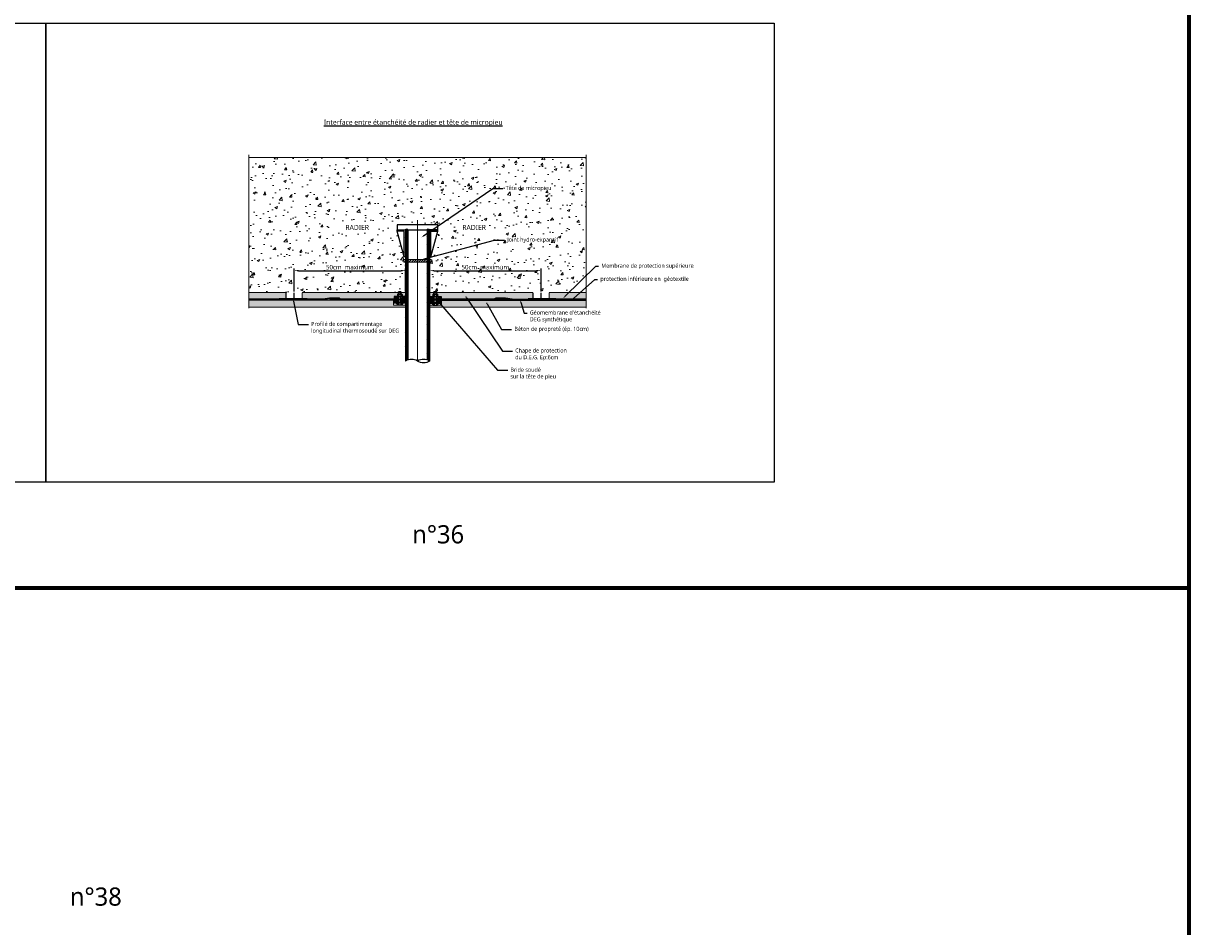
# Model space of a CAD drawing. Header units: millimetres. Extents: x -3314 to 21255525, y -15000 to 1735000.
# Tile 90 of 108: x 29834 to 30474, y 11164 to 11660. Entities that reach past the tile are written whole.
import ezdxf
from ezdxf import colors
from ezdxf.entities.mleader import LeaderData, LeaderLine
from ezdxf.math import Vec2, Vec3

# ---------------------------------------------------------------- set-up
doc = ezdxf.new("R2010")
doc.units = ezdxf.units.MM
for name, pattern in [('ACAD_ISO03W100', [30, 12, -18]), ('CACHE', [0.375, 0.25, -0.125]), ('CONTINU', [0]), ('TIRETPT', [1, 0.5, -0.25, 0, -0.25])]:
    doc.linetypes.add(name, pattern=pattern)
for name, color, linetype, lineweight in [('Dessin_AXE', 8, 'Continuous', 5), ('Dessin_HACHURES', 253, 'Continuous', 9), ('Matériel_Bride contre bride', 7, 'Continuous', 9), ('Matériel_Joint Hydroexpansif', 140, 'CACHE', 0), ('SYSTEME_DEG_ Geomembrane SYNTHETIQUE', 1, 'Continuous', 9), ('SYSTEME_DEG_Protection inferieure', 3, 'Continuous', 5), ('SYSTEME_DEG_Protection superieure', 5, 'Continuous', 9)]:
    doc.layers.add(name, color=color, linetype=linetype, lineweight=lineweight)
for name, color, linetype in [('Dessin_COTATIONS', 7, 'Continuous'), ('Dessin_TEXTES', 7, 'CONTINU'), ('L1', 7, 'Continuous'), ('Matériel_Micropieu', 35, 'Continuous'), ('Matériel_Profilé de compartimentage', 7, 'Continuous'), ('Remarques TCH', 160, 'ACAD_ISO03W100')]:
    doc.layers.add(name, color=color, linetype=linetype)
doc.layers.add('GEN-_-FMULT', color=210, linetype='Continuous', plot=False)
doc.styles.add('Arial', font='segoeui.ttf')
doc.styles.add('SGP_txt-moyen', font='segoeui.ttf')
doc.styles.get("Standard").update_dxf_attribs({"font": 'segoeui.ttf'})
doc.linetypes.add('ISOLATION', pattern='A,0.0001,-0.1,[134,ltypeshp.shx,S=0.1,R=0,X=-0.1,Y=0],-0.2,[134,ltypeshp.shx,S=0.1,R=180,X=0.1,Y=0],-0.1', length=0.4001)
doc.dimstyles.new('ISO-25', dxfattribs={"dimtxt": 2.5, "dimasz": 2.5, "dimexe": 1.25, "dimexo": 0.625, "dimtad": 1, "dimtxsty": 'Standard', "dimcen": 2.5, "dimadec": 0, "dimazin": 0, "dimtfac": 1, "dimtmove": 0, "dimatfit": 3, "dimfxl": 1, "dimarcsym": 0})
pattern_1 = [(50, (37614.472, 9120.297), (3.5863009, -0.3137607), [0.375, -4.125]), (355, (37614.472, 9120.297), (-0.6937567, 3.7609607), [0.3, -3.3]), (100.451444, (37614.771, 9120.271), (2.8925442, 3.4472), [0.318701, -3.5057106]), (46.1842, (37614.472, 9121.297), (5.3362067, -0.8275964), [0.5625, -6.1875]), (96.635635, (37614.9167, 9121.228), (4.6733097, 4.870593), [0.4780517, -5.2585688]), (351.184164, (37614.472, 9121.297), (4.6733097, 4.870593), [0.45, -4.95]), (21, (37614.972, 9121.047), (2.9845353, -2.0130945), [0.375, -4.125]), (326, (37614.972, 9121.047), (1.2165767, 3.6257502), [0.3, -3.3]), (71.451445, (37615.2207, 9120.8793), (4.2011119, 1.6126558), [0.318701, -3.5057106]), (37.5, (37614.472, 9120.297), (0.06079928, 1.66446927), [0, -3.26, 0, -3.35, 0, -3.3125]), (7.5, (37614.472, 9120.297), (1.3153477, 1.97205856), [0, -1.91, 0, -3.185, 0, -1.2625]), (327.5, (37613.357, 9120.297), (2.66911218, -0.11277436), [0, -1.25, 0, -3.9, 0, -5.175]), (317.5, (37612.857, 9120.297), (2.91593085, 0.5005249), [0, -1.625, 0, -2.59, 0, -3.675])]
pattern_2 = [(45, (54704.6158, -289421.00775), (-0.32792876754, 0.32792876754), [])]
pattern_3 = [(45, (330.693768, -4055.640819), (-0.004419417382, 0.004419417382), [])]

# ---------------------------------------------------------------- blocks, each defined once
blk = doc.blocks.new('A$C3B205EB3')
at = {"layer": 'Remarques TCH'}
for p, q in [((-0.015, 0.067), (-0.0173, 0.0657)), ((-0.0173, 0.0657), (-0.0173, 0.0523)), ((-0.015, 0.051), (-0.0173, 0.0523)), ((-0.0173, 0), (-0.0173, -0.0117)), ((-0.0173, 0), (0.0173, 0)), ((-0.015, 0.067), (0.015, 0.067)), ((-0.015, 0.051), (0.015, 0.051)), ((-0.0075, 0.0861), (-0.01, 0.0847)), ((0.01, 0.0847), (-0.01, 0.0847)), ((-0.01, 0.067), (-0.01, 0.0847)), ((-0.01, 0), (-0.01, 0.051)), ((-0.01, 0.005), (0.01, 0.005)), ((-0.0075, 0.005), (-0.01, 0.0036)), ((-0.0087, 0.0657), (-0.0087, 0.0523)), ((-0.0087, 0), (-0.0087, -0.0117)), ((-0.0075, 0.0861), (0.0075, 0.0861)), ((-0.0075, 0.067), (-0.0075, 0.0861)), ((-0.0075, 0.005), (-0.0075, 0.051)), ((0.0075, 0.0861), (0.01, 0.0847)), ((0.0075, 0.067), (0.0075, 0.0861)), ((0.0075, 0.005), (0.0075, 0.051)), ((0.0075, 0.005), (0.01, 0.0036)), ((0.0087, 0.0657), (0.0087, 0.0523)), ((0.0087, 0), (0.0087, -0.0117)), ((0.01, 0.067), (0.01, 0.0847)), ((0.01, 0), (0.01, 0.051)), ((0.015, 0.067), (0.0173, 0.0657)), ((0.015, 0.051), (0.0173, 0.0523)), ((0.0173, 0.0657), (0.0173, 0.0523)), ((0.0173, 0), (0.0173, -0.0117)), ((-0.015, -0.013), (-0.0173, -0.0117)), ((-0.015, -0.013), (0.015, -0.013)), ((0.015, -0.013), (0.0173, -0.0117))]:
    blk.add_line(p, q, dxfattribs=at)
blk.add_lwpolyline([(-0.023, 0.05), (0.023, 0.05), (0.023, 0.051), (-0.023, 0.051)], close=True, dxfattribs=at)
for centre, radius, start, end in [((-0.013, 0.0593), 0.00767, 55.61575, 124.38425), ((-0.013, 0.0587), 0.00767, 235.61575, 304.38425), ((0, 0.0383), 0.0287, 72.41205, 107.58795), ((0, 0.0797), 0.0287, 252.41205, 287.58795), ((0.013, 0.0593), 0.00767, 55.61575, 124.38425), ((0.013, 0.0587), 0.00767, 235.61575, 304.38425), ((-0.013, -0.0053), 0.00767, 235.61575, 304.38425), ((0, 0.0157), 0.0287, 252.41205, 287.58795), ((0.013, -0.0053), 0.00767, 235.61575, 304.38425)]:
    blk.add_arc(centre, radius, start, end, dxfattribs=at)
blk = doc.blocks.new('A$C25E04D0F')
at = {"layer": 'Remarques TCH'}
h = blk.add_hatch(dxfattribs=at)
h.set_pattern_fill('ANSI31', color=256, scale=0.05)
h.set_pattern_definition(pattern_3)
h.paths.add_polyline_path([(0.0225, 0.0075), (0.0225, 0.0225), (0, 0.0225), (0, 0.0075)])
h.paths.add_polyline_path([(0.0625, 0.0225), (0.0625, 0.0075), (0.085, 0.0075), (0.085, 0.0225)])
h = blk.add_hatch(color=256, dxfattribs=at)
h.dxf.hatch_style = 1
h.paths.add_polyline_path([(0.0325, 0.0075), (0, 0.0075), (0, -0.0075), (0.008, -0.0075), (0.0325, -0.0075)])
h = blk.add_hatch(color=256, dxfattribs=at)
h.dxf.hatch_style = 1
h.paths.add_polyline_path([(0.085, -0.0075), (0.085, 0.0075), (0.0525, 0.0075), (0.0525, -0.0075)])
h = blk.add_hatch(dxfattribs=at)
h.set_pattern_fill('ANSI31', color=256, scale=0.05)
h.set_pattern_definition(pattern_3)
h.paths.add_polyline_path([(0.085, -0.0075), (0.0525, -0.0075), (0.0525, -0.0275), (0.085, -0.0275)])
h.paths.add_polyline_path([(0.008, -0.0075), (0, -0.0155), (0, -0.0275), (0.0325, -0.0275), (0.0325, -0.0075)])
h = blk.add_hatch(color=256, dxfattribs=at)
h.dxf.hatch_style = 1
h.paths.add_polyline_path([(0.008, -0.0075), (0, -0.0075), (0, -0.0155)])
h = blk.add_hatch(color=256, dxfattribs=at)
h.dxf.hatch_style = 1
edge = h.paths.add_edge_path()
edge.add_line((0.0252, -0.0275), (0.0172, -0.0275))
edge.add_spline(control_points=[(0.0172, -0.0275), (0.0191, -0.0287), (0.0219, -0.0308), (0.0237, -0.0336), (0.0252, -0.0355)], knot_values=[0, 0, 0, 0, 0.005605, 0.011552, 0.011552, 0.011552, 0.011552], degree=3, periodic=0)
edge.add_line((0.0252, -0.0355), (0.0252, -0.0275))
h = blk.add_hatch(color=256, dxfattribs=at)
h.dxf.hatch_style = 1
edge = h.paths.add_edge_path()
edge.add_spline(control_points=[(0.0598, -0.0355), (0.0613, -0.0336), (0.0631, -0.0308), (0.0659, -0.0287), (0.0678, -0.0275)], knot_values=[0, 0, 0, 0, 0.005947, 0.011552, 0.011552, 0.011552, 0.011552], degree=3, periodic=0)
edge.add_line((0.0678, -0.0275), (0.0598, -0.0275))
edge.add_line((0.0598, -0.0275), (0.0598, -0.0355))
at = {"layer": 'Remarques TCH', "linetype": 'Continuous'}
for p, q in [((0, 0.0225), (0.085, 0.0225)), ((0, 0.0225), (0, -0.0275)), ((0, 0.0075), (0.0325, 0.0075)), ((0.0525, 0.0075), (0.085, 0.0075)), ((0.085, 0.0225), (0.085, -0.0275)), ((0, -0.0075), (0.0325, -0.0075)), ((0, -0.0275), (0.085, -0.0275)), ((0.0525, -0.0075), (0.085, -0.0075))]:
    blk.add_line(p, q, dxfattribs=at)
at = {"layer": 'Remarques TCH', "linetype": 'ByBlock'}
for p, q in [((0.0225, 0.0225), (0.0225, 0.0075)), ((0.0625, 0.0225), (0.0625, 0.0075))]:
    blk.add_line(p, q, dxfattribs=at)
at = {"layer": 'Remarques TCH', "linetype": 'Continuous'}
blk.add_lwpolyline([(0.008, -0.0075), (0, -0.0075), (0, -0.0155)], close=True, dxfattribs=at)
for points in [[(0.0172, -0.0275), (0.0252, -0.0275), (0.0252, -0.0355)], [(0.0678, -0.0275), (0.0598, -0.0275), (0.0598, -0.0355)]]:
    blk.add_lwpolyline(points, dxfattribs=at)
for points in [[(0.0252, -0.0355), (0.0237, -0.0336), (0.0219, -0.0308), (0.0191, -0.0287), (0.0172, -0.0275)], [(0.0598, -0.0355), (0.0613, -0.0336), (0.0631, -0.0308), (0.0659, -0.0287), (0.0678, -0.0275)]]:
    blk.add_open_spline(points, degree=3, knots=[0, 0, 0, 0, 0.00594716, 0.01155243, 0.01155243, 0.01155243, 0.01155243], dxfattribs=at)
at = {"layer": 'Remarques TCH'}
blk.add_blockref('A$C3B205EB3', (0.0425, -0.0275), dxfattribs=at)
blk = doc.blocks.new('_DOT')
at = {"linetype": 'ByBlock'}
blk.add_line((-0.5, 0), (-1, 0), dxfattribs=at)
at = {"linetype": 'ByBlock', "const_width": 0.5}
blk.add_lwpolyline([(-0.25, 0, 1), (0.25, 0, 1)], format="xyb", close=True, dxfattribs=at)
blk = doc.blocks.new('*D41')
at = {"layer": 'Defpoints', "color": 0, "transparency": 16777216}
for p in [(30043.44, 11523.97), (29982.21, 11511.97), (30043.44, 11511.97)]:
    blk.add_point(p, dxfattribs=at)
at = {"layer": 'Dessin_COTATIONS', "color": 0, "lineweight": -2, "transparency": 16777216}
for p, q in [((29982.21, 11512.59), (29982.21, 11525.22)), ((29984.71, 11523.97), (30040.94, 11523.97)), ((30043.44, 11512.59), (30043.44, 11525.22))]:
    blk.add_line(p, q, dxfattribs=at)
at = {"layer": 'Dessin_COTATIONS', "color": 0, "transparency": 16777216}
for points in [[(29984.71, 11524.38), (29984.71, 11523.55), (29982.21, 11523.97)], [(30040.94, 11523.55), (30040.94, 11524.38), (30043.44, 11523.97)]]:
    blk.add_solid(points, dxfattribs=at)
at = {"layer": 'Dessin_COTATIONS', "color": 0, "transparency": 16777216, "insert": (30012.82, 11525.87), "char_height": 2.5, "attachment_point": 5}
blk.add_mtext('50cm  maximum', dxfattribs=at)
blk = doc.blocks.new('*D44')
at = {"layer": 'Defpoints', "color": 0, "transparency": 16777216}
for p in [(30117.87, 11523.97), (30056.63, 11511.97), (30117.87, 11511.97)]:
    blk.add_point(p, dxfattribs=at)
at = {"layer": 'Dessin_COTATIONS', "color": 0, "lineweight": -2, "transparency": 16777216}
for p, q in [((30056.63, 11512.59), (30056.63, 11525.22)), ((30059.13, 11523.97), (30115.37, 11523.97)), ((30117.87, 11512.59), (30117.87, 11525.22))]:
    blk.add_line(p, q, dxfattribs=at)
at = {"layer": 'Dessin_COTATIONS', "color": 0, "transparency": 16777216}
for points in [[(30059.13, 11524.38), (30059.13, 11523.55), (30056.63, 11523.97)], [(30115.37, 11523.55), (30115.37, 11524.38), (30117.87, 11523.97)]]:
    blk.add_solid(points, dxfattribs=at)
at = {"layer": 'Dessin_COTATIONS', "color": 0, "transparency": 16777216, "insert": (30087.25, 11525.87), "char_height": 2.5, "attachment_point": 5}
blk.add_mtext('50cm  maximum', dxfattribs=at)

msp = doc.modelspace()

# ---------------------------------------------------------------- hatches: boundary and pattern name
at = {"layer": 'Dessin_HACHURES', "linetype": 'ByBlock'}
h = msp.add_hatch(dxfattribs=at)
h.set_pattern_fill('AR-CONC', color=256, scale=2)
h.set_pattern_definition([(50, (37614.472, 9120.297), (14.345204, -1.255043), [1.5, -16.5]), (355, (37614.472, 9120.297), (-2.775027, 15.043843), [1.2, -13.2]), (100.45144, (37615.667, 9120.192), (11.570177, 13.7888), [1.274804, -14.022842]), (46.1842, (37614.472, 9124.297), (21.344827, -3.310386), [2.25, -24.75]), (96.63564, (37616.25, 9124.021), (18.69324, 19.48237), [1.912207, -21.034275]), (351.18416, (37614.472, 9124.297), (18.69324, 19.48237), [1.8, -19.8]), (21, (37616.472, 9123.297), (11.938141, -8.052378), [1.5, -16.5]), (326, (37616.472, 9123.297), (4.866307, 14.503), [1.2, -13.2]), (71.45144, (37617.467, 9122.626), (16.804448, 6.450623), [1.274804, -14.022842]), (37.5, (37614.472, 9120.297), (0.243197, 6.657877), [0, -13.04, 0, -13.4, 0, -13.25]), (7.5, (37614.472, 9120.297), (5.261391, 7.888234), [0, -7.64, 0, -12.74, 0, -5.05]), (327.5, (37610.012, 9120.297), (10.6764487, -0.4510974), [0, -5, 0, -15.6, 0, -20.7]), (317.5, (37608.012, 9120.297), (11.663723, 2.0021), [0, -6.5, 0, -10.36, 0, -14.7])])
edge = h.paths.add_edge_path()
edge.add_line((30068.841, 11586.1693), (29957.4316, 11586.1693))
edge.add_line((29957.4316, 11586.1693), (29957.4316, 11511.9675))
edge.add_line((29957.4316, 11511.9675), (30043.4396, 11511.9675))
edge.add_line((30043.4396, 11511.9675), (30043.4396, 11528.5609))
edge.add_line((30043.4396, 11528.5609), (30042.6975, 11528.5609))
edge.add_arc((30042.6975, 11529.3029), 0.742, 90, 270, ccw=False)
edge.add_line((30042.6975, 11530.045), (30043.4396, 11530.045))
edge.add_line((30043.4396, 11530.045), (30043.4396, 11531.631))
edge.add_line((30043.4396, 11531.631), (30042.6975, 11531.631))
edge.add_line((30042.6975, 11531.631), (30038.9058, 11545.7293))
edge.add_line((30038.9058, 11545.7293), (30038.9058, 11546.4713))
edge.add_line((30038.9058, 11546.4713), (30038.9058, 11549.0684))
edge.add_line((30038.9058, 11549.0684), (30055.1191, 11549.0684))
edge.add_line((30055.1191, 11549.0684), (30068.841, 11586.1693))
edge = h.paths.add_edge_path()
edge.add_line((30142.6406, 11586.1693), (30068.841, 11586.1693))
edge.add_line((30068.841, 11586.1693), (30055.1191, 11549.0684))
edge.add_line((30055.1191, 11549.0684), (30061.1664, 11549.0684))
edge.add_line((30061.1664, 11549.0684), (30061.1664, 11546.4713))
edge.add_line((30061.1664, 11546.4713), (30061.1664, 11545.7293))
edge.add_line((30061.1664, 11545.7293), (30057.3747, 11531.631))
edge.add_line((30057.3747, 11531.631), (30056.6326, 11531.631))
edge.add_line((30056.6326, 11531.631), (30056.6326, 11530.045))
edge.add_line((30056.6326, 11530.045), (30057.3747, 11530.045))
edge.add_arc((30057.3747, 11529.3029), 0.742, -90, 90, ccw=False)
edge.add_line((30057.3747, 11528.5609), (30056.6326, 11528.5609))
edge.add_line((30056.6326, 11528.5609), (30056.6326, 11511.9675))
edge.add_line((30056.6326, 11511.9675), (30142.6406, 11511.9675))
edge.add_line((30142.6406, 11511.9675), (30142.6406, 11586.1693))
h.paths.add_polyline_path([(30010.8187, 11544.7949), (30026.8972, 11544.7949), (30026.8972, 11550.529), (30010.8187, 11550.529)], flags=16)
h.paths.add_polyline_path([(30072.9188, 11544.7949), (30088.9973, 11544.7949), (30088.9973, 11550.529), (30072.9188, 11550.529)], flags=16)
at = {"layer": 'Dessin_HACHURES', "linetype": 'ByBlock', "ltscale": 0.5}
h = msp.add_hatch(dxfattribs=at)
h.set_pattern_fill('AR-CONC', color=256, scale=0.5)
h.set_pattern_definition(pattern_1)
edge = h.paths.add_edge_path(flags=16)
edge.add_line((30039.7295, 11509.8156), (30039.7295, 11506.4024))
edge.add_line((30039.7295, 11506.4024), (30040.8425, 11506.4024))
edge.add_line((30040.8425, 11506.4024), (30040.8425, 11509.8156))
edge.add_line((30040.8425, 11509.8156), (30040.286, 11509.8156))
edge.add_arc((30040.286, 11511.9423), 2.1266, 270, 287.5879538)
edge.add_line((30040.9286, 11509.915), (30040.9286, 11510.9035))
edge.add_arc((30040.286, 11508.8762), 2.1266, 72.4120462, 107.5879538)
edge.add_line((30039.6434, 11510.9035), (30039.6434, 11509.915))
edge.add_arc((30040.286, 11511.9423), 2.1266, 252.4120462, 270)
edge.add_line((30040.286, 11509.8156), (30039.7295, 11509.8156))
edge = h.paths.add_edge_path()
edge.add_line((30043.4396, 11509.7414), (30036.8916, 11509.7414))
edge.add_line((30036.8916, 11509.7414), (30036.8916, 11504.9367))
edge.add_line((30036.8916, 11504.9367), (30036.8666, 11504.9367))
edge.add_line((30036.8666, 11504.9367), (30036.8666, 11507.5154))
edge.add_line((30036.8666, 11507.5154), (29957.4316, 11507.7009))
edge.add_line((29957.4316, 11507.7009), (29957.4316, 11507.8864))
edge.add_line((29957.4316, 11507.8864), (29998.0225, 11507.8864))
edge.add_arc((29998.0225, 11509.3704), 1.484, 270, 278.5307656)
edge.add_line((29998.2426, 11507.9028), (30001.7338, 11508.4265))
edge.add_arc((30001.9539, 11506.9589), 1.484, 90, 98.5307656, ccw=False)
edge.add_line((30001.9539, 11508.4429), (30007.1481, 11508.4429))
edge.add_line((30007.1481, 11508.4429), (30007.1481, 11508.8139))
edge.add_line((30007.1481, 11508.8139), (30001.9539, 11508.8139))
edge.add_arc((30001.9539, 11507.3299), 1.484, 90, 98.5307656)
edge.add_line((30001.7338, 11508.7975), (29998.2426, 11508.2738))
edge.add_arc((29998.0225, 11509.7414), 1.484, 270, 278.5307656, ccw=False)
edge.add_line((29998.0225, 11508.2574), (29957.4316, 11508.2574))
edge.add_line((29957.4316, 11508.2574), (29957.4316, 11511.9675))
edge.add_line((29957.4316, 11511.9675), (29977.7535, 11511.9675))
edge.add_line((29977.7535, 11511.9675), (29977.7535, 11508.6035))
edge.add_line((29977.7535, 11508.6035), (29986.6577, 11508.6035))
edge.add_line((29986.6577, 11508.6035), (29986.6577, 11511.9675))
edge.add_line((29986.6577, 11511.9675), (30043.4396, 11511.9675))
edge.add_line((30043.4396, 11511.9675), (30043.4396, 11509.7414))
h.paths.add_polyline_path([(30038.7883, 11505.7125), (30038.7899, 11505.7106), (30038.8065, 11505.6899), (30038.8231, 11505.6687), (30038.8404, 11505.646), (30038.8591, 11505.6213), (30038.8685, 11505.6088)], flags=17)
h.paths.add_polyline_path([(30038.5175, 11505.9567), (30038.539, 11505.9414), (30038.5611, 11505.9252), (30038.5824, 11505.9092), (30038.5939, 11505.9002), (30038.5056, 11505.965)], flags=17)
edge = h.paths.add_edge_path(flags=17)
edge.add_line((30038.5793, 11509.7414), (30041.9926, 11509.7414))
edge.add_line((30041.9926, 11509.7414), (30041.9926, 11509.8156))
edge.add_line((30041.9926, 11509.8156), (30041.399, 11509.8156))
edge.add_line((30041.399, 11509.8156), (30041.4959, 11509.8716))
edge.add_arc((30041.2499, 11510.3846), 0.5689, 295.6157526, 304.3842474)
edge.add_line((30041.5712, 11509.915), (30041.5712, 11510.9035))
edge.add_arc((30041.2499, 11510.4339), 0.5689, 55.6157525, 64.3842475)
edge.add_line((30041.4959, 11510.9469), (30041.399, 11511.0029))
edge.add_line((30041.399, 11511.0029), (30039.173, 11511.0029))
edge.add_line((30039.173, 11511.0029), (30039.0761, 11510.9469))
edge.add_arc((30039.3221, 11510.4339), 0.5689, 115.6157525, 124.3842475)
edge.add_line((30039.0008, 11510.9035), (30039.0008, 11509.915))
edge.add_arc((30039.3221, 11510.3846), 0.5689, 235.6157525, 244.3842475)
edge.add_line((30039.0761, 11509.8716), (30039.173, 11509.8156))
edge.add_line((30039.173, 11509.8156), (30038.5793, 11509.8156))
edge.add_line((30038.5793, 11509.8156), (30038.5793, 11509.7414))
h.paths.add_polyline_path([(30042.0274, 11505.9373), (30042.0403, 11505.9466), (30041.9653, 11505.8903), (30041.9844, 11505.9052), (30042.0055, 11505.9212)], flags=17)
h.paths.add_polyline_path([(30041.7571, 11505.6792), (30041.7423, 11505.6601), (30041.7275, 11505.6408), (30041.7136, 11505.6222), (30041.705, 11505.6109), (30041.7688, 11505.6941)], flags=17)
h = msp.add_hatch(dxfattribs=at)
h.set_pattern_fill('AR-CONC', color=256, scale=0.5)
h.set_pattern_definition(pattern_1)
h.paths.add_polyline_path([(30043.4396, 11503.9908), (29957.4316, 11503.9908), (29957.4316, 11507.7009), (30036.8666, 11507.5154), (30036.8666, 11504.9367), (30043.4396, 11504.9367)])
h = msp.add_hatch(dxfattribs=at)
h.set_pattern_fill('AR-CONC', color=256, scale=0.5)
h.set_pattern_definition(pattern_1)
edge = h.paths.add_edge_path(flags=16)
edge.add_line((30060.3427, 11509.8156), (30060.3427, 11506.4024))
edge.add_line((30060.3427, 11506.4024), (30059.2297, 11506.4024))
edge.add_line((30059.2297, 11506.4024), (30059.2297, 11509.8156))
edge.add_line((30059.2297, 11509.8156), (30059.7862, 11509.8156))
edge.add_arc((30059.7862, 11511.9423), 2.1266, 252.4120462, 270, ccw=False)
edge.add_line((30059.1436, 11509.915), (30059.1436, 11510.9035))
edge.add_arc((30059.7862, 11508.8762), 2.1266, 72.4120462, 107.5879538, ccw=False)
edge.add_line((30060.4288, 11510.9035), (30060.4288, 11509.915))
edge.add_arc((30059.7862, 11511.9423), 2.1266, 270, 287.5879538, ccw=False)
edge.add_line((30059.7862, 11509.8156), (30060.3427, 11509.8156))
edge = h.paths.add_edge_path()
edge.add_line((30056.6326, 11509.7414), (30063.1806, 11509.7414))
edge.add_line((30063.1806, 11509.7414), (30063.1806, 11504.9367))
edge.add_line((30063.1806, 11504.9367), (30063.2056, 11504.9367))
edge.add_line((30063.2056, 11504.9367), (30063.2056, 11507.5154))
edge.add_line((30063.2056, 11507.5154), (30142.6406, 11507.7009))
edge.add_line((30142.6406, 11507.7009), (30142.6406, 11507.8864))
edge.add_line((30142.6406, 11507.8864), (30102.0497, 11507.8864))
edge.add_arc((30102.0497, 11509.3704), 1.484, 261.4692344, 270, ccw=False)
edge.add_line((30101.8296, 11507.9028), (30098.3384, 11508.4265))
edge.add_arc((30098.1183, 11506.9589), 1.484, 81.4692344, 90)
edge.add_line((30098.1183, 11508.4429), (30092.9241, 11508.4429))
edge.add_line((30092.9241, 11508.4429), (30092.9241, 11508.8139))
edge.add_line((30092.9241, 11508.8139), (30098.1183, 11508.8139))
edge.add_arc((30098.1183, 11507.3299), 1.484, 81.4692344, 90, ccw=False)
edge.add_line((30098.3384, 11508.7975), (30101.8296, 11508.2738))
edge.add_arc((30102.0497, 11509.7414), 1.484, 261.4692344, 270)
edge.add_line((30102.0497, 11508.2574), (30142.6406, 11508.2574))
edge.add_line((30142.6406, 11508.2574), (30142.6406, 11511.9675))
edge.add_line((30142.6406, 11511.9675), (30122.3187, 11511.9675))
edge.add_line((30122.3187, 11511.9675), (30122.3187, 11508.6035))
edge.add_line((30122.3187, 11508.6035), (30113.4145, 11508.6035))
edge.add_line((30113.4145, 11508.6035), (30113.4145, 11511.9675))
edge.add_line((30113.4145, 11511.9675), (30056.6326, 11511.9675))
edge.add_line((30056.6326, 11511.9675), (30056.6326, 11509.7414))
h.paths.add_polyline_path([(30061.2839, 11505.7125), (30061.2823, 11505.7106), (30061.2657, 11505.6899), (30061.2491, 11505.6687), (30061.2318, 11505.646), (30061.2131, 11505.6213), (30061.2037, 11505.6088)], flags=17)
h.paths.add_polyline_path([(30061.5547, 11505.9567), (30061.5332, 11505.9414), (30061.5111, 11505.9252), (30061.4898, 11505.9092), (30061.4783, 11505.9002), (30061.5666, 11505.965)], flags=17)
edge = h.paths.add_edge_path(flags=17)
edge.add_line((30061.4929, 11509.7414), (30058.0796, 11509.7414))
edge.add_line((30058.0796, 11509.7414), (30058.0796, 11509.8156))
edge.add_line((30058.0796, 11509.8156), (30058.6732, 11509.8156))
edge.add_line((30058.6732, 11509.8156), (30058.5763, 11509.8716))
edge.add_arc((30058.8223, 11510.3846), 0.5689, 235.6157526, 244.3842474, ccw=False)
edge.add_line((30058.501, 11509.915), (30058.501, 11510.9035))
edge.add_arc((30058.8223, 11510.4339), 0.5689, 115.6157525, 124.3842475, ccw=False)
edge.add_line((30058.5763, 11510.9469), (30058.6732, 11511.0029))
edge.add_line((30058.6732, 11511.0029), (30060.8992, 11511.0029))
edge.add_line((30060.8992, 11511.0029), (30060.9961, 11510.9469))
edge.add_arc((30060.7501, 11510.4339), 0.5689, 55.6157525, 64.3842475, ccw=False)
edge.add_line((30061.0714, 11510.9035), (30061.0714, 11509.915))
edge.add_arc((30060.7501, 11510.3846), 0.5689, 295.6157525, 304.3842475, ccw=False)
edge.add_line((30060.9961, 11509.8716), (30060.8992, 11509.8156))
edge.add_line((30060.8992, 11509.8156), (30061.4929, 11509.8156))
edge.add_line((30061.4929, 11509.8156), (30061.4929, 11509.7414))
h.paths.add_polyline_path([(30058.0448, 11505.9373), (30058.0319, 11505.9466), (30058.1069, 11505.8903), (30058.0878, 11505.9052), (30058.0667, 11505.9212)], flags=17)
h.paths.add_polyline_path([(30058.3151, 11505.6792), (30058.3299, 11505.6601), (30058.3447, 11505.6408), (30058.3586, 11505.6222), (30058.3672, 11505.6109), (30058.3034, 11505.6941)], flags=17)
h = msp.add_hatch(dxfattribs=at)
h.set_pattern_fill('AR-CONC', color=256, scale=0.5)
h.set_pattern_definition(pattern_1)
h.paths.add_polyline_path([(30056.6326, 11503.9908), (30142.6406, 11503.9908), (30142.6406, 11507.7009), (30063.2056, 11507.5154), (30063.2056, 11504.9367), (30056.6326, 11504.9367)])
at = {"layer": 'Matériel_Joint Hydroexpansif', "linetype": 'ByBlock'}
h = msp.add_hatch(dxfattribs=at)
h.set_pattern_fill('ANSI31', color=256, scale=7.420181)
h.set_pattern_definition([(45, (54573.0047, -289649.1459), (-0.655857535, 0.655857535), [])])
edge = h.paths.add_edge_path()
edge.add_arc((30042.6975, 11529.3029), 0.742, 90, 270)
edge.add_line((30042.6975, 11528.5609), (30057.3747, 11528.5609))
edge.add_arc((30057.3747, 11529.3029), 0.742, 270, 450)
edge.add_line((30057.3747, 11530.045), (30042.6975, 11530.045))
at = {"layer": 'Matériel_Micropieu', "linetype": 'ByBlock'}
h = msp.add_hatch(color=253, dxfattribs=at)
h.dxf.hatch_style = 1
h.paths.add_polyline_path([(30043.4396, 11546.4713), (30038.9058, 11546.4713), (30038.9058, 11545.7293), (30042.3265, 11545.7293), (30042.6975, 11545.3583), (30042.6975, 11531.631), (30043.4396, 11531.631)])
h = msp.add_hatch(dxfattribs=at)
h.set_pattern_fill('ANSI31', color=45, scale=3.71009)
h.set_pattern_definition(pattern_2)
edge = h.paths.add_edge_path()
edge.add_line((30044.7381, 11546.9907), (30043.4396, 11546.9907))
edge.add_line((30043.4396, 11546.9907), (30043.4396, 11474.8295))
edge.add_arc((30046.7378, 11469.4905), 6.2756, 108.5814881, 121.7066674, ccw=False)
edge.add_line((30044.7381, 11475.439), (30044.7381, 11546.9907))
h = msp.add_hatch(dxfattribs=at)
h.set_pattern_fill('ANSI31', color=45, scale=3.71009)
h.set_pattern_definition(pattern_2)
edge = h.paths.add_edge_path()
edge.add_line((30056.6326, 11546.9907), (30055.3341, 11546.9907))
edge.add_line((30055.3341, 11546.9907), (30055.3341, 11475.439))
edge.add_arc((30053.3344, 11469.4905), 6.2756, 58.2933326, 71.4185119, ccw=False)
edge.add_line((30056.6326, 11474.8295), (30056.6326, 11546.9907))
h = msp.add_hatch(color=253, dxfattribs=at)
h.dxf.hatch_style = 1
h.paths.add_polyline_path([(30056.6326, 11546.4713), (30061.1664, 11546.4713), (30061.1664, 11545.7293), (30057.7457, 11545.7293), (30057.3747, 11545.3583), (30057.3747, 11531.631), (30056.6326, 11531.631)])

# ---------------------------------------------------------------- linework, layer by layer
at = {"layer": 'Defpoints', "lineweight": 70}
for p, q in [((30473.5058, 12623.2321), (30473.5058, 8849.5166)), ((28951.8084, 11349.8032), (30473.5058, 11349.8032))]:
    msp.add_line(p, q, dxfattribs=at)
at = {"layer": 'Defpoints', "linetype": 'Continuous'}
for points in [[(29445.8919, 11659.8392), (29845.8919, 11659.8392), (29845.8919, 11407.8392), (29445.8919, 11407.8392)], [(29845.8919, 11659.8392), (30245.8919, 11659.8392), (30245.8919, 11407.8392), (29845.8919, 11407.8392)]]:
    msp.add_lwpolyline(points, close=True, dxfattribs=at)
at = {"layer": 'Dessin_AXE'}
for p, q in [((29957.4316, 11503.4343), (29957.4316, 11587.6533)), ((30142.6406, 11503.4343), (30142.6406, 11587.6533))]:
    msp.add_line(p, q, dxfattribs=at)
at = {"layer": 'Dessin_AXE', "ltscale": 0.1}
msp.add_line((30050.0361, 11551.6829), (30050.0361, 11474.3101), dxfattribs=at)
at = {"layer": 'Dessin_HACHURES', "linetype": 'ByBlock'}
for p, q in [((29957.4316, 11586.1693), (30142.6406, 11586.1693)), ((29977.7535, 11511.9675), (29957.4316, 11511.9675)), ((30043.4396, 11511.9675), (29986.6577, 11511.9675)), ((30056.6326, 11511.9675), (30113.4145, 11511.9675)), ((30122.3187, 11511.9675), (30142.6406, 11511.9675))]:
    msp.add_line(p, q, dxfattribs=at)
for points in [[(29957.4316, 11507.7009), (30036.8666, 11507.5154), (30036.8666, 11504.9367), (30043.4396, 11504.9367)], [(30142.6406, 11507.4909), (30063.2056, 11507.5154), (30063.2056, 11504.9367), (30056.6326, 11504.9367)], [(30043.4396, 11503.9908), (29957.4316, 11503.9908)], [(30056.6326, 11503.9908), (30142.6406, 11503.9908)]]:
    msp.add_lwpolyline(points, dxfattribs=at)
at = {"layer": 'L1', "linetype": 'ByBlock'}
for p, q in [((30042.6975, 11531.631), (30038.9058, 11545.7293)), ((30057.3747, 11531.631), (30061.1664, 11545.7293)), ((30007.1481, 11508.4429), (30007.1481, 11508.8139)), ((30092.9241, 11508.4429), (30092.9241, 11508.8139))]:
    msp.add_line(p, q, dxfattribs=at)
for points in [[(30007.1481, 11508.8139), (30001.9539, 11508.8139, 0.03723969), (30001.7338, 11508.7975), (29998.2426, 11508.2738, -0.03723969), (29998.0225, 11508.2574), (29957.4316, 11508.2574)], [(30007.1481, 11508.4429), (30001.9539, 11508.4429, 0.03723969), (30001.7338, 11508.4265), (29998.2426, 11507.9028, -0.03723969), (29998.0225, 11507.8864), (29957.4316, 11507.8864)], [(30092.9241, 11508.8139), (30098.1183, 11508.8139, -0.03723969), (30098.3384, 11508.7975), (30101.8296, 11508.2738, 0.03723969), (30102.0497, 11508.2574), (30142.6406, 11508.2574)], [(30092.9241, 11508.4429), (30098.1183, 11508.4429, -0.03723969), (30098.3384, 11508.4265), (30101.8296, 11507.9028, 0.03723969), (30102.0497, 11507.8864), (30142.6406, 11507.8864)]]:
    msp.add_lwpolyline(points, format="xyb", dxfattribs=at)
for points in [[(30001.8433, 11508.2574), (30043.4396, 11508.2574)], [(30043.4396, 11507.8864), (30001.8433, 11507.8864)], [(30098.2289, 11508.2574), (30056.6326, 11508.2574)], [(30056.6326, 11507.8864), (30098.2289, 11507.8864)]]:
    msp.add_lwpolyline(points, dxfattribs=at)
at = {"layer": 'Matériel_Joint Hydroexpansif', "linetype": 'ByBlock'}
msp.add_lwpolyline([(30042.6975, 11528.5609, -1), (30042.6975, 11530.045), (30057.3747, 11530.045, -1), (30057.3747, 11528.5609)], format="xyb", close=True, dxfattribs=at)
at = {"layer": 'Matériel_Micropieu'}
for p, q in [((30043.4396, 11546.4713), (30043.4396, 11474.3101)), ((30044.7381, 11546.4713), (30044.7381, 11474.9196)), ((30055.3341, 11546.4713), (30055.3341, 11474.9196)), ((30056.6326, 11546.4713), (30056.6326, 11474.3101))]:
    msp.add_line(p, q, dxfattribs=at)
msp.add_lwpolyline([(30061.1664, 11549.0684), (30038.9058, 11549.0684), (30038.9058, 11546.4713), (30061.1664, 11546.4713)], close=True, dxfattribs=at)
at = {"layer": 'Matériel_Micropieu', "linetype": 'ByBlock'}
for points in [[(30042.6975, 11531.631), (30042.6975, 11545.3583), (30042.3265, 11545.7293), (30038.9058, 11545.7293), (30038.9058, 11546.4713), (30043.4396, 11546.4713), (30043.4396, 11531.631)], [(30057.3747, 11531.631), (30057.3747, 11545.3583), (30057.7457, 11545.7293), (30061.1664, 11545.7293), (30061.1664, 11546.4713), (30056.6326, 11546.4713), (30056.6326, 11531.631)]]:
    msp.add_lwpolyline(points, close=True, dxfattribs=at)
at = {"layer": 'Matériel_Micropieu'}
msp.add_lwpolyline([(30056.6326, 11474.3101, -0.28397713), (30050.0361, 11474.3101, 0.28397713), (30043.4396, 11474.3101)], format="xyb", dxfattribs=at)
msp.add_arc((30053.3344, 11468.9711), 6.2756, 58.2933326, 121.7066674, dxfattribs=at)
at = {"layer": 'Matériel_Profilé de compartimentage', "linetype": 'CONTINU', "const_width": 0.6596, "flags": 128}
for points in [[(29973.9643, 11508.6035), (29989.4405, 11508.6035)], [(29977.7535, 11508.6035), (29977.7535, 11511.9675)], [(29982.2056, 11508.6035), (29982.2056, 11511.9675)], [(29986.6577, 11508.6035), (29986.6577, 11511.9675)], [(30126.1079, 11508.6035), (30110.6316, 11508.6035)], [(30113.4145, 11508.6035), (30113.4145, 11511.9675)], [(30117.8666, 11508.6035), (30117.8666, 11511.9675)], [(30122.3187, 11508.6035), (30122.3187, 11511.9675)]]:
    msp.add_lwpolyline(points, dxfattribs=at)
at = {"layer": 'SYSTEME_DEG_ Geomembrane SYNTHETIQUE', "linetype": 'TIRETPT', "ltscale": 10, "const_width": 0.2968, "flags": 128}
for points in [[(30007.1481, 11508.6284), (30001.9539, 11508.6284, 0.03723969), (30001.7338, 11508.612), (29998.2426, 11508.0883, -0.03723969), (29998.0225, 11508.0719), (29957.4316, 11508.0719)], [(30092.9241, 11508.6284), (30098.1183, 11508.6284, -0.03723969), (30098.3384, 11508.612), (30101.8296, 11508.0883, 0.03723969), (30102.0497, 11508.0719), (30142.6406, 11508.0719)]]:
    msp.add_lwpolyline(points, format="xyb", dxfattribs=at)
for points in [[(30043.4396, 11508.0719), (30001.8433, 11508.0719)], [(30056.6326, 11508.0719), (30098.2289, 11508.0719)]]:
    msp.add_lwpolyline(points, dxfattribs=at)
at = {"layer": 'SYSTEME_DEG_Protection inferieure', "linetype": 'ISOLATION', "ltscale": 0.5, "flags": 128}
for points in [[(30037.1324, 11507.7119), (29957.4316, 11507.7009)], [(30142.6406, 11507.7009), (30063.0032, 11507.7154)]]:
    msp.add_lwpolyline(points, dxfattribs=at)
at = {"layer": 'SYSTEME_DEG_Protection superieure', "linetype": 'CACHE', "ltscale": 5, "flags": 128}
for points in [[(29973.9643, 11508.5177, 0.3, 0.3, 0), (29957.4316, 11508.5177, 0, 0, 0)], [(29989.4405, 11508.5177, 0.3, 0.3, 0), (29998.0225, 11508.5177, 0.3, 0.3, 0), (30001.7767, 11509.0912, 0.3, 0.3, 0), (30007.1481, 11509.0912, 0.3, 0.3, 0), (30007.9123, 11508.6284, 0.3, 0.3, 0), (30037.1324, 11508.6284, 0, 0, 0)], [(30110.6316, 11508.5247, 0.3, 0.3, 0), (30102.0497, 11508.5247, 0.3, 0.3, 0), (30098.2955, 11509.0982, 0.3, 0.3, 0), (30092.9241, 11509.0982, 0.3, 0.3, 0), (30092.1599, 11508.6355, 0.3, 0.3, 0), (30062.9398, 11508.6355, 0, 0, 0)], [(30142.6406, 11508.6035, 0.3, 0.3, 0), (30126.1079, 11508.6035, 0, 0, 0)]]:
    msp.add_lwpolyline(points, format="xyseb", dxfattribs=at)

# ---------------------------------------------------------------- block references
at = {"layer": 'Matériel_Bride contre bride', "linetype": 'ByBlock', "yscale": 74.20180968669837, "zscale": 74.20180968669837}
for p, xscale in [((30043.4396, 11508.0719), -74.20180968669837), ((30056.6326, 11508.0719), 74.20180968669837)]:
    msp.add_blockref('A$C25E04D0F', p, dxfattribs=dict(at, xscale=xscale))

# ---------------------------------------------------------------- texts
at = {"layer": 'Dessin_TEXTES', "style": 'Arial'}
for s, p in [('n°36', (30047.08, 11374.17)), ('n°38', (29859.08, 11175.17))]:
    msp.add_text(s, height=10, dxfattribs=at).set_placement(p)
at = {"layer": 'Dessin_TEXTES', "char_height": 2.782568, "width": 20.076944, "attachment_point": 5, "style": 'SGP_txt-moyen'}
for insert in [(30016.882, 11547.7056), (30081.0861, 11547.7056)]:
    msp.add_mtext('{\\C256;RADIER}', dxfattribs=dict(at, insert=insert))
at = {"layer": 'GEN-_-FMULT', "insert": (30047.6663, 11605.0177), "char_height": 2.782568, "width": 119.198706, "attachment_point": 5, "style": 'SGP_txt-moyen'}
msp.add_mtext('\\LInterface entre étanchéité de radier et tête de micropieu', dxfattribs=at)

# ---------------------------------------------------------------- dimensions: what is measured, and where the dimension line sits
at = {"layer": 'Dessin_COTATIONS'}
for base, p1, p2, picture, middle in [((30043.4396, 11523.9675), (29982.2056, 11511.9675), (30043.4396, 11511.9675), '*D41', (30012.8226, 11525.8687)), ((30117.8666, 11523.9675), (30056.6326, 11511.9675), (30117.8666, 11511.9675), '*D44', (30087.2496, 11525.8687))]:
    dim = msp.add_linear_dim(base=base, p1=p1, p2=p2, text='50cm  maximum', dimstyle='ISO-25', override={"dimtad": 2, "dimtxsty": 'Standard', "dimtfill": 0, "dimtfillclr": 0}, dxfattribs=at)
    dim.commit()
    dim.dimension.update_dxf_attribs({"geometry": picture, "text_midpoint": middle})

# ---------------------------------------------------------------- leaders
at = {"layer": 'Dessin_TEXTES'}
ml = msp.add_multileader_mtext('Standard', dxfattribs=at)
ml.set_content('\\pxsm1;{\\C256;Tête de micropieu}', color=170, style='SGP_txt-moyen')
ml.set_leader_properties()
ml.build(insert=Vec2(0, 0))
ml.multileader.update_dxf_attribs({"dogleg_length": 0.0754, "arrow_head_size": 1.484})
ctx = ml.context
ctx.base_point, ctx.char_height, ctx.arrow_head_size, ctx.landing_gap_size, ctx.plane_origin = Vec3(30096.9161, 11569.0834), 2.226054, 1.484, 1.484, Vec3(30030.2414, 11590.29)
notes = []
notes.append((ctx, [(0, (1, 1, 0), (30091.3209, 11569.0841), (1, 0), 5.5952, [(0, [(30052.0616, 11542.1981)], 0, [])])]))
ctx.mtext.insert, ctx.mtext.flow_direction = Vec3(30098.4001, 11570.5054), 5
ml = msp.add_multileader_mtext('Standard', dxfattribs=at)
ml.set_content('\\pxsm1;{\\C256;Joint hydro-expansif}', color=170, style='SGP_txt-moyen')
ml.set_leader_properties()
ml.build(insert=Vec2(0, 0))
ml.multileader.update_dxf_attribs({"dogleg_length": 0.0754, "arrow_head_size": 1.484})
ctx = ml.context
ctx.base_point, ctx.char_height, ctx.arrow_head_size, ctx.landing_gap_size, ctx.plane_origin = Vec3(30097.8249, 11540.7448), 2.226054, 1.484, 1.484, Vec3(30031.1501, 11561.9514)
notes.append((ctx, [(0, (1, 1, 0), (30092.2297, 11540.746), (1, 0), 5.5952, [(0, [(30052.312, 11530.045)], 0, [])])]))
ctx.mtext.insert, ctx.mtext.flow_direction = Vec3(30099.3089, 11542.1851), 5
ml = msp.add_multileader_mtext('Standard', dxfattribs=at)
ml.set_content('\\pxsm1;\\C256;Membrane de protection supérieure', color=170, style='SGP_txt-moyen')
ml.set_leader_properties()
ml.build(insert=Vec2(0, 0))
ml.multileader.update_dxf_attribs({"dogleg_length": 0.0754, "arrow_head_size": 1.484})
ctx = ml.context
ctx.base_point, ctx.char_height, ctx.arrow_head_size, ctx.landing_gap_size, ctx.plane_origin = Vec3(30149.4565, 11526.4012), 2.226054, 1.484, 1.484, Vec3(30113.3516, 11538.5355)
notes.append((ctx, [(0, (1, 1, 0), (30147.8613, 11526.4012), (1, 0), 1.5952, [(0, [(30129.8742, 11508.6535)], 0, [])])]))
ctx.mtext.insert, ctx.mtext.flow_direction = Vec3(30150.9406, 11527.8226), 5
ml = msp.add_multileader_mtext('Standard', dxfattribs=at)
ml.set_content('\\pxsm1;\\C256;protection inférieure en  géotextile', color=170, style='SGP_txt-moyen')
ml.set_leader_properties()
ml.build(insert=Vec2(0, 0))
ml.multileader.update_dxf_attribs({"dogleg_length": 0.0754, "arrow_head_size": 1.484})
ctx = ml.context
ctx.base_point, ctx.char_height, ctx.arrow_head_size, ctx.landing_gap_size, ctx.plane_origin = Vec3(30148.916, 11519.1669), 2.226054, 1.484, 1.484, Vec3(30115.211, 11572.1012)
notes.append((ctx, [(0, (1, 1, 0), (30147.3208, 11519.1669), (1, 0), 1.5952, [(0, [(30134.5906, 11507.7023)], 0, [])])]))
ctx.mtext.insert, ctx.mtext.flow_direction = Vec3(30150.4, 11520.6061), 5
ml = msp.add_multileader_mtext('Standard', dxfattribs=at)
ml.set_content('\\C256;Profilé de compartimentage\\Plongitudinal thermosoudé sur DEG', color=170, style='SGP_txt-moyen')
ml.set_leader_properties()
ml.build(insert=Vec2(0, 0))
ml.multileader.update_dxf_attribs({"dogleg_length": 0.0754, "arrow_head_size": 1.484})
ctx = ml.context
ctx.base_point, ctx.char_height, ctx.arrow_head_size, ctx.landing_gap_size, ctx.plane_origin = Vec3(29990.117, 11494.4143), 2.226054, 1.484, 1.484, Vec3(30100.8201, 11542.6676)
notes.append((ctx, [(0, (1, 1, 0), (29984.5218, 11494.4143), (1, 0), 5.5952, [(0, [(29981.7024, 11508.6035)], 0, [])])]))
ctx.mtext.insert, ctx.mtext.flow_direction = Vec3(29991.6011, 11495.8535), 5
ml = msp.add_multileader_mtext('Standard', dxfattribs=at)
ml.set_content('\\pxsm1;{\\C256;Chape de protection\\Pdu D.E.G. Ep:6cm }', color=170, style='SGP_txt-moyen')
ml.set_leader_properties()
ml.set_arrow_properties(name='DOT')
ml.build(insert=Vec2(0, 0))
ml.multileader.update_dxf_attribs({"dogleg_length": 0.0754, "arrow_head_size": 0.742})
ctx = ml.context
ctx.base_point, ctx.char_height, ctx.arrow_head_size, ctx.landing_gap_size, ctx.plane_origin = Vec3(30102.1858, 11479.8255), 2.226054, 0.742, 1.484, Vec3(30063.3843, 11508.7485)
notes.append((ctx, [(0, (1, 1, 0), (30096.5906, 11479.8262), (1, 0), 5.5952, [(0, [(30076.6732, 11509.4364)], 0, [])])]))
ctx.mtext.insert, ctx.mtext.flow_direction = Vec3(30103.6698, 11481.2476), 5
ml = msp.add_multileader_mtext('Standard', dxfattribs=at)
ml.set_content("\\pxsm1;{\\C256;Géomembrane d'étanchéité\\PDEG synthétique}", color=170, style='SGP_txt-moyen')
ml.set_leader_properties()
ml.build(insert=Vec2(0, 0))
ml.multileader.update_dxf_attribs({"dogleg_length": 0.0754, "arrow_head_size": 1.484})
ctx = ml.context
ctx.base_point, ctx.char_height, ctx.arrow_head_size, ctx.landing_gap_size, ctx.plane_origin = Vec3(30110.1567, 11500.6398), 2.226054, 1.484, 1.484, Vec3(30077.0517, 11529.7741)
notes.append((ctx, [(0, (1, 1, 0), (30108.5615, 11500.6398), (1, 0), 1.5952, [(0, [(30106.3407, 11508.0719)], 0, [])])]))
ctx.mtext.insert, ctx.mtext.flow_direction = Vec3(30111.6407, 11502.079), 5
ml = msp.add_multileader_mtext('Standard', dxfattribs=at)
ml.set_content('\\C256;Bride soudé \\Psur la tête de pieu', color=170, style='SGP_txt-moyen')
ml.set_leader_properties()
ml.build(insert=Vec2(0, 0))
ml.multileader.update_dxf_attribs({"dogleg_length": 0.0754, "arrow_head_size": 1.484})
ctx = ml.context
ctx.base_point, ctx.char_height, ctx.arrow_head_size, ctx.landing_gap_size, ctx.plane_origin = Vec3(30099.5407, 11469.2877), 2.226054, 1.484, 1.484, Vec3(30063.3843, 11501.8334)
notes.append((ctx, [(0, (1, 1, 0), (30093.9455, 11469.2884), (1, 0), 5.5952, [(0, [(30061.665, 11506.6928)], 0, [])])]))
ctx.mtext.insert, ctx.mtext.flow_direction = Vec3(30101.0248, 11470.7098), 5
ml = msp.add_multileader_mtext('Standard', dxfattribs=at)
ml.set_content('{\\C256;Béton de propreté (ép. 10cm)}', color=170, style='SGP_txt-moyen')
ml.set_leader_properties()
ml.set_arrow_properties(name='DOT')
ml.build(insert=Vec2(0, 0))
ml.multileader.update_dxf_attribs({"dogleg_length": 0.0754, "arrow_head_size": 0.742})
ctx = ml.context
ctx.base_point, ctx.char_height, ctx.arrow_head_size, ctx.landing_gap_size, ctx.plane_origin = Vec3(30101.7047, 11491.7012), 2.226054, 0.742, 1.484, Vec3(30063.3843, 11515.7022)
notes.append((ctx, [(0, (1, 1, 0), (30096.1095, 11491.7012), (1, 0), 5.5952, [(0, [(30088.0712, 11506.0681)], 0, [])])]))
ctx.mtext.insert, ctx.mtext.flow_direction = Vec3(30103.1887, 11493.1414), 5
for ctx, leaders in notes:
    for number, flags, end, landing, length, lines in leaders:
        leader = LeaderData()
        leader.index, (leader.has_last_leader_line, leader.has_dogleg_vector, leader.attachment_direction) = number, flags
        leader.last_leader_point, leader.dogleg_vector, leader.dogleg_length = Vec3(end), Vec3(landing), length
        for number, points, colour, breaks in lines:
            line = LeaderLine()
            line.index, line.vertices, line.color, line.breaks = number, Vec3.list(points), colors.encode_raw_color(colour), breaks
            leader.lines.append(line)
        ctx.leaders.append(leader)

doc.saveas('drawing.dxf')
